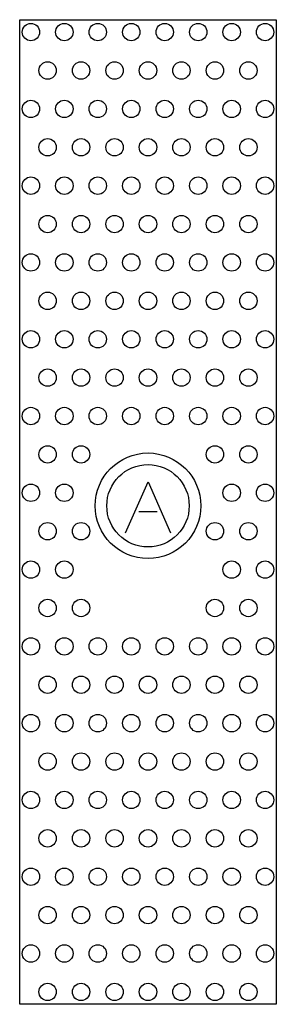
# Model space of a CAD drawing. Header units: inches. Extents: x 0.1 to 8.4, y 0.1 to 31.9.
import ezdxf

# ---------------------------------------------------------------- set-up
doc = ezdxf.new("R2010")
doc.units = ezdxf.units.IN

msp = doc.modelspace()

# ---------------------------------------------------------------- linework, layer by layer
at = {"layer": 'CREST'}
for p, q in [((3.524, 15.325), (4.25, 16.975)), ((4.25, 16.975), (4.976, 15.325)), ((3.9596, 16.018), (4.5404, 16.018))]:
    msp.add_line(p, q, dxfattribs=at)
for radius in [1.7, 1.326]:
    msp.add_circle((4.25, 16.2), radius, dxfattribs=at)
at = {"layer": 'DECK'}
for p, q in [((0.12, 31.85), (8.38, 31.85)), ((0.12, 0.15), (0.12, 31.85)), ((8.38, 31.85), (8.38, 0.15)), ((8.38, 0.15), (0.12, 0.15))]:
    msp.add_line(p, q, dxfattribs=at)
at = {"layer": 'PATTERN'}
for centre in [(0.48, 31.45), (1.5571, 31.45), (2.6343, 31.45), (3.7114, 31.45), (4.7886, 31.45), (5.8657, 31.45), (6.9429, 31.45), (8.02, 31.45), (1.0186, 30.214), (2.0957, 30.214), (3.1729, 30.214), (4.25, 30.214), (5.3271, 30.214), (6.4043, 30.214), (7.4814, 30.214), (0.48, 28.978), (1.5571, 28.978), (2.6343, 28.978), (3.7114, 28.978), (4.7886, 28.978), (5.8657, 28.978), (6.9429, 28.978), (8.02, 28.978), (1.0186, 27.742), (2.0957, 27.742), (3.1729, 27.742), (4.25, 27.742), (5.3271, 27.742), (6.4043, 27.742), (7.4814, 27.742), (0.48, 26.506), (1.5571, 26.506), (2.6343, 26.506), (3.7114, 26.506), (4.7886, 26.506), (5.8657, 26.506), (6.9429, 26.506), (8.02, 26.506), (1.0186, 25.27), (2.0957, 25.27), (3.1729, 25.27), (4.25, 25.27), (5.3271, 25.27), (6.4043, 25.27), (7.4814, 25.27), (0.48, 24.034), (1.5571, 24.034), (2.6343, 24.034), (3.7114, 24.034), (4.7886, 24.034), (5.8657, 24.034), (6.9429, 24.034), (8.02, 24.034), (1.0186, 22.798), (2.0957, 22.798), (3.1729, 22.798), (4.25, 22.798), (5.3271, 22.798), (6.4043, 22.798), (7.4814, 22.798), (0.48, 21.562), (1.5571, 21.562), (2.6343, 21.562), (3.7114, 21.562), (4.7886, 21.562), (5.8657, 21.562), (6.9429, 21.562), (8.02, 21.562), (1.0186, 20.326), (2.0957, 20.326), (3.1729, 20.326), (4.25, 20.326), (5.3271, 20.326), (6.4043, 20.326), (7.4814, 20.326), (0.48, 19.09), (1.5571, 19.09), (2.6343, 19.09), (3.7114, 19.09), (4.7886, 19.09), (5.8657, 19.09), (6.9429, 19.09), (8.02, 19.09), (1.0186, 17.854), (2.0957, 17.854), (6.4043, 17.854), (7.4814, 17.854), (0.48, 16.618), (1.5571, 16.618), (6.9429, 16.618), (8.02, 16.618), (1.0186, 15.382), (2.0957, 15.382), (6.4043, 15.382), (7.4814, 15.382), (0.48, 14.146), (1.5571, 14.146), (6.9429, 14.146), (8.02, 14.146), (1.0186, 12.91), (2.0957, 12.91), (6.4043, 12.91), (7.4814, 12.91), (0.48, 11.674), (1.5571, 11.674), (2.6343, 11.674), (3.7114, 11.674), (4.7886, 11.674), (5.8657, 11.674), (6.9429, 11.674), (8.02, 11.674), (1.0186, 10.438), (2.0957, 10.438), (3.1729, 10.438), (4.25, 10.438), (5.3271, 10.438), (6.4043, 10.438), (7.4814, 10.438), (0.48, 9.202), (1.5571, 9.202), (2.6343, 9.202), (3.7114, 9.202), (4.7886, 9.202), (5.8657, 9.202), (6.9429, 9.202), (8.02, 9.202), (1.0186, 7.966), (2.0957, 7.966), (3.1729, 7.966), (4.25, 7.966), (5.3271, 7.966), (6.4043, 7.966), (7.4814, 7.966), (0.48, 6.73), (1.5571, 6.73), (2.6343, 6.73), (3.7114, 6.73), (4.7886, 6.73), (5.8657, 6.73), (6.9429, 6.73), (8.02, 6.73), (1.0186, 5.494), (2.0957, 5.494), (3.1729, 5.494), (4.25, 5.494), (5.3271, 5.494), (6.4043, 5.494), (7.4814, 5.494), (0.48, 4.258), (1.5571, 4.258), (2.6343, 4.258), (3.7114, 4.258), (4.7886, 4.258), (5.8657, 4.258), (6.9429, 4.258), (8.02, 4.258), (1.0186, 3.022), (2.0957, 3.022), (3.1729, 3.022), (4.25, 3.022), (5.3271, 3.022), (6.4043, 3.022), (7.4814, 3.022), (0.48, 1.786), (1.5571, 1.786), (2.6343, 1.786), (3.7114, 1.786), (4.7886, 1.786), (5.8657, 1.786), (6.9429, 1.786), (8.02, 1.786), (1.0186, 0.55), (2.0957, 0.55), (3.1729, 0.55), (4.25, 0.55), (5.3271, 0.55), (6.4043, 0.55), (7.4814, 0.55)]:
    msp.add_circle(centre, 0.28, dxfattribs=at)

doc.saveas('drawing.dxf')
